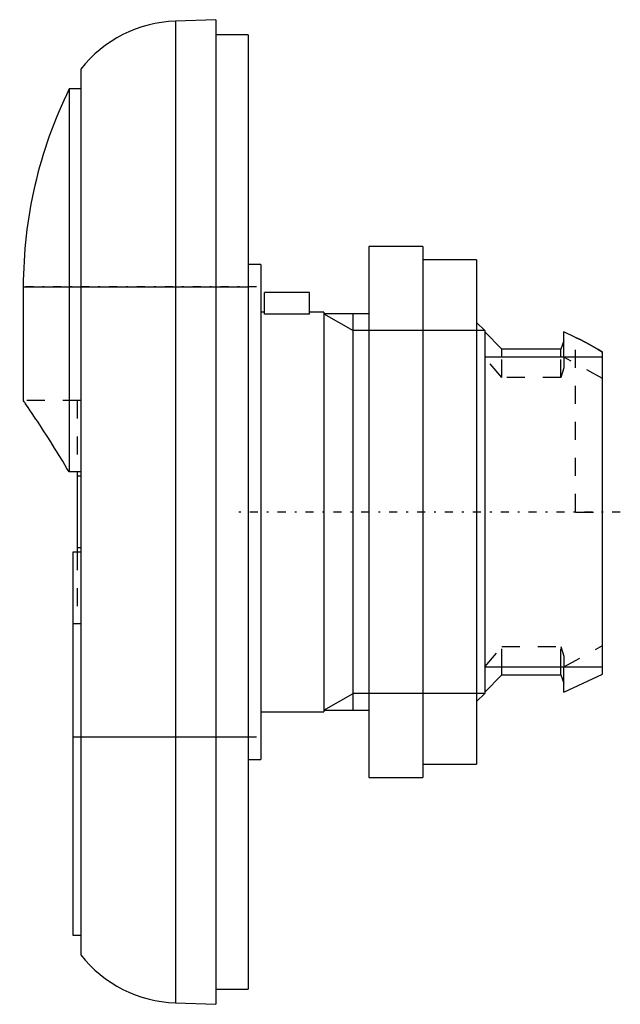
# Model space of a CAD drawing. Extents: x -32.4 to 1, y -27.4 to 27.4.
import ezdxf

# ---------------------------------------------------------------- set-up
doc = ezdxf.new("R2010")
doc.units = 0
doc.linetypes.add('CENTER', pattern=[1.5, 0.45, -0.5, 0.05, -0.5])
doc.linetypes.add('DASHED', pattern=[2, 1, -1])
for name, color, linetype in [('AM_0', 7, 'CONTINUOUS'), ('AM_10', 7, 'CONTINUOUS'), ('AM_3', 7, 'DASHED'), ('AM_7', 7, 'CENTER')]:
    doc.layers.add(name, color=color, linetype=linetype)

msp = doc.modelspace()

# ---------------------------------------------------------------- linework, layer by layer
at = {"layer": 'AM_0', "color": 7, "linetype": 'CONTINUOUS'}
for p, q in [((-21.5, 27.35), (-23.744, 27.272)), ((-21.5, 27.35), (-21.5, -27.35)), ((-23.744, 27.272), (-23.744, -27.272)), ((-19.7, 26.5), (-21.5, 26.5)), ((-19.7, 26.5), (-19.7, -26.5)), ((-29, 24.606), (-29, -24.606)), ((-29, 23.5), (-29.65, 23.5)), ((-29.65, 23.5), (-29.65, 2.223)), ((-10, 14.75), (-13, 14.75)), ((-13, 14.75), (-13, -14.75)), ((-10, 14.75), (-10, -14.75)), ((-19, 13.75), (-19.7, 13.75)), ((-19, 13.75), (-19, -13.75)), ((-7, 14), (-10, 14)), ((-7, 14), (-7, -14)), ((-32.2, 12.5), (-32.2, 6.2)), ((-32.2, 12.5), (-19.7, 12.5)), ((-18.8, 10.998), (-18.8, 12.2)), ((-16.3, 12.2), (-18.8, 12.2)), ((-16.3, 10.998), (-16.3, 12.2)), ((-18.8, 11.1), (-19, 11.1)), ((-16.3, 10.998), (-18.8, 10.998)), ((-15.5, 11.1), (-16.3, 11.1)), ((-15.5, 11.1), (-15.5, -11.1)), ((-13, 11), (-15.5, 11)), ((-6.55, 10.08), (-7, 10.53)), ((-6.55, 10.08), (-6.55, -10.08)), ((-5.6, 9.05), (-6.55, 10)), ((-1.5, 9.698), (-2.15, 10)), ((-2.15, 8.602), (-2.15, 10)), ((-2.15, 9.5), (-2.33, 9.05)), ((-2.33, 9.05), (-5.6, 9.05)), ((-5.6, 8.602), (-5.6, 9.05)), ((-2.33, 8.602), (-2.33, 9.05)), ((0, -9), (0, 8.874)), ((0, 8.602), (-6.55, 8.602)), ((-29, 2.223), (-29.65, 2.223)), ((-29.2, 2.223), (-29.2, -2.223)), ((-29, 1.988), (-29.2, 1.988)), ((-29, -1.988), (-29.2, -1.988)), ((-29.45, -2.223), (-29.45, -23.5)), ((-29, -2.223), (-29.45, -2.223)), ((-6.55, -8.602), (0, -8.602)), ((-5.6, -9.05), (-5.6, -8.602)), ((-2.33, -9.05), (-2.33, -8.602)), ((-2.15, -10), (-2.15, -8.602)), ((-6.55, -10), (-5.6, -9.05)), ((-5.6, -9.05), (-2.33, -9.05)), ((-2.33, -9.05), (-2.15, -9.5)), ((-2.15, -10), (0, -9)), ((-7, -10.53), (-6.55, -10.08)), ((-19, -11.1), (-15.5, -11.1)), ((-15.5, -11), (-13, -11)), ((-19.7, -12.5), (-29.45, -12.5)), ((-19.7, -13.75), (-19, -13.75)), ((-10, -14), (-7, -14)), ((-13, -14.75), (-10, -14.75)), ((-29.45, -23.5), (-29, -23.5)), ((-21.5, -26.5), (-19.7, -26.5)), ((-23.744, -27.272), (-21.5, -27.35))]:
    msp.add_line(p, q, dxfattribs=at)
for points in [[(0, 8.874), (-0.241, 9.024), (-0.733, 9.31), (-1.241, 9.574), (-1.5, 9.698)], [(-1.5, 9.698), (-1.241, 9.574), (-0.733, 9.31), (-0.241, 9.024), (0, 8.874)], [(-29.65, 2.223), (-29.77, 2.425), (-30.006, 2.819), (-30.236, 3.196), (-30.349, 3.377), (-30.459, 3.555), (-30.673, 3.894), (-30.877, 4.214), (-31.07, 4.512), (-31.25, 4.788), (-31.417, 5.041), (-31.495, 5.159), (-31.57, 5.27), (-31.707, 5.476), (-31.829, 5.656), (-31.934, 5.811), (-32.022, 5.94), (-32.092, 6.043), (-32.121, 6.085), (-32.145, 6.12), (-32.18, 6.171), (-32.198, 6.197), (-32.2, 6.2)]]:
    msp.add_lwpolyline(points, dxfattribs=at)
for centre, radius, start, end in [((-23.5, 20.276), 7, 91.9998, 141.7868), ((-7.2, 12.5), 25, 153.8961, 180), ((-23.5, -20.276), 7, 218.2132, 268.0002)]:
    msp.add_arc(centre, radius, start, end, dxfattribs=at)
at = {"layer": 'AM_10', "color": 7, "linetype": 'CONTINUOUS'}
for p, q in [((-15.5, 11), (-13.87, 10.08)), ((-13.87, -11), (-13.87, 11)), ((-6.55, 10.08), (-13.87, 10.08)), ((-15.5, -11), (-13.87, -10.08)), ((-6.55, -10.08), (-13.87, -10.08))]:
    msp.add_line(p, q, dxfattribs=at)
at = {"layer": 'AM_3', "color": 6, "linetype": 'DASHED'}
for p, q in [((-1.5, 0), (-1.5, 9.698)), ((-5.6, 7.476), (-6.55, 8.602)), ((-5.6, 7.476), (-5.6, 8.602)), ((-2.33, 7.476), (-2.33, 8.602)), ((-2.15, 8.602), (-2.15, 8.015)), ((0, 7.416), (-2.15, 8.602)), ((-2.15, 8.015), (-2.33, 7.476)), ((-2.33, 7.476), (-5.6, 7.476)), ((-29, 6.2), (-32.2, 6.2)), ((-29, 6.199), (-29.2, 6.199)), ((-29.2, 6.199), (-29.2, 2.223)), ((-1.5, 0), (0, 0)), ((-29.2, -2.223), (-29.2, -6.199)), ((-29.45, -6.2), (-29, -6.2)), ((-29.2, -6.199), (-29, -6.199)), ((-6.55, -8.602), (-5.6, -7.476)), ((-5.6, -7.476), (-2.33, -7.476)), ((-5.6, -8.602), (-5.6, -7.476)), ((-2.33, -7.476), (-2.15, -8.015)), ((-2.33, -8.602), (-2.33, -7.476)), ((-2.15, -8.602), (0, -7.416)), ((-2.15, -8.015), (-2.15, -8.602))]:
    msp.add_line(p, q, dxfattribs=at)
at = {"layer": 'AM_7', "color": 4, "linetype": 'CENTER'}
for p, q in [((-19.235, 12.5), (-32.4, 12.5)), ((0.985, 0), (-20.685, 0)), ((-19.235, -12.5), (-29.465, -12.5))]:
    msp.add_line(p, q, dxfattribs=at)

doc.saveas('drawing.dxf')
